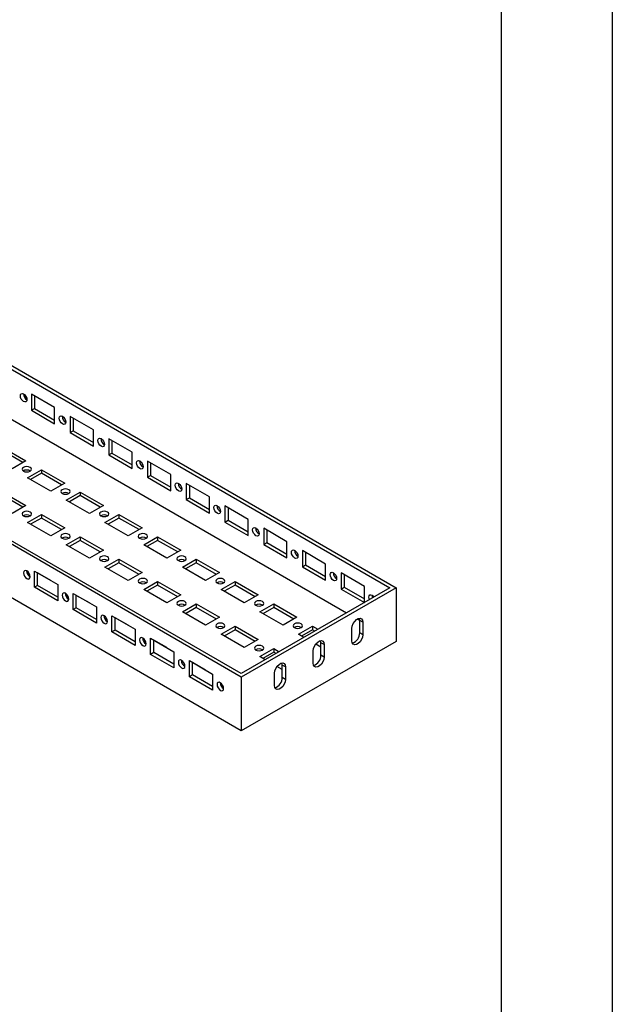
# Model space of a CAD drawing. Header units: millimetres. Extents: x 0 to 1676, y 0 to 1295.
# Tile 12 of 13: x 1473 to 1676, y 741 to 1079. Entities that reach past the tile are written whole.
import ezdxf

# ---------------------------------------------------------------- set-up
doc = ezdxf.new("R2010")
doc.units = ezdxf.units.MM
doc.header["$LTSCALE"] = 6
doc.layers.add('TEXT', color=140, linetype='Continuous', lineweight=25)

msp = doc.modelspace()

# ---------------------------------------------------------------- linework, layer by layer
at = {"color": 7, "linetype": 'Continuous'}
msp.add_line((1676.41, 1295.42), (1676.41, 0.02), dxfattribs=at)
for p, q in [((1017.95, 1221.47), (1602.37, 884.09)), ((1017.95, 1220.25), (1600.25, 884.09)), ((1017.95, 1203.1), (1585.4, 875.52)), ((1549.34, 853.48), (964.92, 1190.86)), ((1549.34, 854.7), (967.04, 1190.86)), ((1549.34, 835.1), (964.92, 1172.48)), ((1485.44, 945.78), (1477.48, 950.37)), ((1477.48, 950.37), (1477.48, 944.86)), ((1478.54, 949.76), (1478.54, 945.47)), ((1477.48, 944.86), (1478.54, 945.47)), ((1477.48, 944.86), (1485.44, 940.27)), ((1478.54, 945.47), (1485.44, 941.49)), ((1485.44, 940.27), (1485.44, 945.78)), ((1498.7, 938.13), (1490.74, 942.72)), ((1490.74, 942.72), (1490.74, 937.21)), ((1491.8, 942.11), (1491.8, 937.82)), ((1490.74, 937.21), (1491.8, 937.82)), ((1491.8, 937.82), (1498.7, 933.84)), ((1498.7, 932.62), (1498.7, 938.13)), ((1490.74, 937.21), (1498.7, 932.62)), ((1511.95, 930.47), (1504, 935.07)), ((1504, 935.07), (1504, 929.55)), ((1505.06, 934.45), (1505.06, 930.17)), ((1467.67, 932.15), (1475.63, 927.56)), ((1474.57, 926.95), (1467.67, 930.93)), ((1475.63, 927.56), (1470.85, 924.81)), ((1504, 929.55), (1505.06, 930.17)), ((1504, 929.55), (1511.95, 924.96)), ((1505.06, 930.17), (1511.95, 926.19)), ((1511.95, 924.96), (1511.95, 930.47)), ((1525.21, 922.82), (1517.26, 927.41)), ((1517.26, 927.41), (1517.26, 921.9)), ((1476.16, 921.75), (1480.93, 924.5)), ((1480.93, 924.5), (1488.88, 919.91)), ((1480.93, 924.5), (1480.93, 923.28)), ((1518.32, 926.8), (1518.32, 922.51)), ((1484.11, 917.15), (1476.16, 921.75)), ((1480.93, 923.28), (1477.22, 921.13)), ((1487.82, 919.3), (1480.93, 923.28)), ((1517.26, 921.9), (1518.32, 922.51)), ((1517.26, 921.9), (1525.21, 917.31)), ((1518.32, 922.51), (1525.21, 918.53)), ((1525.21, 917.31), (1525.21, 922.82)), ((1488.88, 919.91), (1484.11, 917.15)), ((1538.47, 915.17), (1530.52, 919.76)), ((1530.52, 919.76), (1530.52, 914.25)), ((1531.58, 919.15), (1531.58, 914.86)), ((1467.67, 916.85), (1475.63, 912.25)), ((1474.57, 911.64), (1467.67, 915.62)), ((1489.41, 914.09), (1494.19, 916.85)), ((1497.37, 909.5), (1489.41, 914.09)), ((1494.19, 915.62), (1490.48, 913.48)), ((1494.19, 916.85), (1502.14, 912.25)), ((1494.19, 916.85), (1494.19, 915.62)), ((1501.08, 911.64), (1494.19, 915.62)), ((1530.52, 914.25), (1531.58, 914.86)), ((1530.52, 914.25), (1538.47, 909.65)), ((1531.58, 914.86), (1538.47, 910.88)), ((1538.47, 909.65), (1538.47, 915.17)), ((1475.63, 912.25), (1470.85, 909.5)), ((1502.14, 912.25), (1497.37, 909.5)), ((1551.73, 907.51), (1543.77, 912.1)), ((1543.77, 912.1), (1543.77, 906.59)), ((1544.83, 911.49), (1544.83, 907.2)), ((1476.16, 906.44), (1480.93, 909.19)), ((1480.93, 907.97), (1477.22, 905.83)), ((1480.93, 909.19), (1488.88, 904.6)), ((1480.93, 909.19), (1480.93, 907.97)), ((1487.82, 903.99), (1480.93, 907.97)), ((1502.67, 906.44), (1507.45, 909.19)), ((1507.45, 907.97), (1503.73, 905.83)), ((1507.45, 909.19), (1515.4, 904.6)), ((1507.45, 909.19), (1507.45, 907.97)), ((1514.34, 903.99), (1507.45, 907.97)), ((1543.77, 906.59), (1544.83, 907.2)), ((1544.83, 907.2), (1551.73, 903.22)), ((1551.73, 902), (1551.73, 907.51)), ((1484.11, 901.85), (1476.16, 906.44)), ((1488.88, 904.6), (1484.11, 901.85)), ((1510.63, 901.85), (1502.67, 906.44)), ((1515.4, 904.6), (1510.63, 901.85)), ((1543.77, 906.59), (1551.73, 902)), ((1564.99, 899.86), (1557.03, 904.45)), ((1557.03, 904.45), (1557.03, 898.94)), ((1558.09, 903.84), (1558.09, 899.55)), ((1489.41, 898.78), (1494.19, 901.54)), ((1494.19, 900.31), (1490.48, 898.17)), ((1494.19, 901.54), (1502.14, 896.95)), ((1494.19, 901.54), (1494.19, 900.31)), ((1501.08, 896.33), (1494.19, 900.31)), ((1515.93, 898.78), (1520.7, 901.54)), ((1520.7, 900.31), (1516.99, 898.17)), ((1520.7, 901.54), (1528.66, 896.95)), ((1520.7, 901.54), (1520.7, 900.31)), ((1527.6, 896.33), (1520.7, 900.31)), ((1497.37, 894.19), (1489.41, 898.78)), ((1502.14, 896.95), (1497.37, 894.19)), ((1523.89, 894.19), (1515.93, 898.78)), ((1528.66, 896.95), (1523.89, 894.19)), ((1557.03, 898.94), (1558.09, 899.55)), ((1557.03, 898.94), (1564.99, 894.35)), ((1558.09, 899.55), (1564.99, 895.57)), ((1564.99, 894.35), (1564.99, 899.86)), ((1502.67, 891.13), (1507.45, 893.89)), ((1507.45, 893.89), (1515.4, 889.29)), ((1507.45, 893.89), (1507.45, 892.66)), ((1529.19, 891.13), (1533.96, 893.89)), ((1533.96, 893.89), (1541.92, 889.29)), ((1533.96, 893.89), (1533.96, 892.66)), ((1578.24, 892.2), (1570.29, 896.8)), ((1570.29, 896.8), (1570.29, 891.28)), ((1571.35, 896.18), (1571.35, 891.9)), ((1510.63, 886.54), (1502.67, 891.13)), ((1507.45, 892.66), (1503.73, 890.52)), ((1514.34, 888.68), (1507.45, 892.66)), ((1537.14, 886.54), (1529.19, 891.13)), ((1533.96, 892.66), (1530.25, 890.52)), ((1540.86, 888.68), (1533.96, 892.66)), ((1570.29, 891.28), (1571.35, 891.9)), ((1570.29, 891.28), (1578.24, 886.69)), ((1571.35, 891.9), (1578.24, 887.92)), ((1578.24, 886.69), (1578.24, 892.2)), ((1476.95, 887.84), (1477.02, 887.81)), ((1478.54, 889.75), (1486.5, 885.16)), ((1478.54, 884.24), (1478.54, 889.75)), ((1484.11, 886.54), (1479.6, 889.14)), ((1479.6, 884.86), (1479.6, 889.14)), ((1515.4, 889.29), (1510.63, 886.54)), ((1541.92, 889.29), (1537.14, 886.54)), ((1591.5, 884.55), (1583.55, 889.14)), ((1583.55, 889.14), (1583.55, 883.63)), ((1584.61, 888.53), (1584.61, 884.24)), ((1479.6, 884.86), (1478.54, 884.24)), ((1486.5, 879.65), (1478.54, 884.24)), ((1486.5, 880.88), (1479.6, 884.86)), ((1484.11, 886.54), (1484.11, 886.54)), ((1486.5, 885.16), (1486.5, 879.65)), ((1515.93, 883.48), (1520.7, 886.23)), ((1523.89, 878.88), (1515.93, 883.48)), ((1520.7, 885.01), (1516.99, 882.86)), ((1520.7, 886.23), (1528.66, 881.64)), ((1520.7, 886.23), (1520.7, 885.01)), ((1527.6, 881.03), (1520.7, 885.01)), ((1542.45, 883.48), (1547.22, 886.23)), ((1550.4, 878.88), (1542.45, 883.48)), ((1547.22, 885.01), (1543.51, 882.86)), ((1547.22, 886.23), (1555.18, 881.64)), ((1547.22, 886.23), (1547.22, 885.01)), ((1554.11, 881.03), (1547.22, 885.01)), ((1602.37, 884.09), (1549.34, 853.48)), ((1600.25, 884.09), (1549.34, 854.7)), ((1583.55, 883.63), (1584.61, 884.24)), ((1583.55, 883.63), (1591.5, 879.04)), ((1584.61, 884.24), (1591.5, 880.26)), ((1591.5, 879.04), (1591.5, 884.55)), ((1602.37, 884.09), (1602.37, 865.72)), ((1490.21, 880.19), (1490.27, 880.15)), ((1491.8, 882.1), (1499.76, 877.51)), ((1491.8, 876.59), (1491.8, 882.1)), ((1497.37, 878.88), (1492.86, 881.49)), ((1492.86, 877.2), (1492.86, 881.49)), ((1528.66, 881.64), (1523.89, 878.88)), ((1555.18, 881.64), (1550.4, 878.88)), ((1492.86, 877.2), (1491.8, 876.59)), ((1499.76, 873.22), (1492.86, 877.2)), ((1497.37, 878.89), (1497.37, 878.88)), ((1499.76, 877.51), (1499.76, 872)), ((1529.19, 875.82), (1533.96, 878.58)), ((1533.96, 877.35), (1530.25, 875.21)), ((1533.96, 878.58), (1541.92, 873.99)), ((1533.96, 878.58), (1533.96, 877.35)), ((1540.86, 873.37), (1533.96, 877.35)), ((1555.71, 875.82), (1560.48, 878.58)), ((1560.48, 877.35), (1556.77, 875.21)), ((1560.48, 878.58), (1568.43, 873.99)), ((1560.48, 878.58), (1560.48, 877.35)), ((1567.37, 873.37), (1560.48, 877.35)), ((1499.76, 872), (1491.8, 876.59)), ((1505.06, 874.45), (1513.01, 869.85)), ((1505.06, 868.94), (1505.06, 874.45)), ((1510.63, 871.23), (1506.12, 873.83)), ((1506.12, 869.55), (1506.12, 873.83)), ((1537.14, 871.23), (1529.19, 875.82)), ((1541.92, 873.99), (1537.14, 871.23)), ((1563.66, 871.23), (1555.71, 875.82)), ((1568.43, 873.99), (1563.66, 871.23)), ((1589.11, 873.37), (1589.91, 872.91)), ((1503.47, 872.53), (1503.53, 872.5)), ((1510.63, 871.23), (1510.63, 871.23)), ((1513.01, 869.85), (1513.01, 864.34)), ((1542.45, 868.17), (1547.22, 870.92)), ((1547.22, 870.92), (1555.18, 866.33)), ((1547.22, 870.92), (1547.22, 869.7)), ((1568.96, 868.17), (1573.74, 870.92)), ((1573.74, 870.92), (1575.59, 869.85)), ((1573.74, 870.92), (1573.74, 869.7)), ((1587.26, 865.87), (1587.26, 870.16)), ((1590.97, 872.3), (1589.91, 872.92)), ((1589.91, 868.63), (1589.91, 872.92)), ((1590.97, 872.3), (1590.97, 868.02)), ((1506.12, 869.55), (1505.06, 868.94)), ((1513.01, 864.34), (1505.06, 868.94)), ((1513.01, 865.57), (1506.12, 869.55)), ((1518.32, 866.79), (1526.27, 862.2)), ((1518.32, 861.28), (1518.32, 866.79)), ((1550.4, 863.58), (1542.45, 868.17)), ((1547.22, 869.7), (1543.51, 867.56)), ((1554.11, 865.72), (1547.22, 869.7)), ((1570.82, 867.1), (1568.96, 868.17)), ((1573.74, 869.7), (1570.02, 867.56)), ((1574.53, 869.24), (1573.74, 869.7)), ((1590.97, 868.02), (1589.91, 868.63)), ((1516.73, 864.88), (1516.79, 864.84)), ((1523.89, 863.58), (1519.38, 866.18)), ((1519.38, 861.89), (1519.38, 866.18)), ((1523.89, 863.58), (1523.89, 863.58)), ((1602.37, 865.72), (1549.34, 835.1)), ((1555.18, 866.33), (1550.4, 863.58)), ((1555.71, 860.51), (1560.48, 863.27)), ((1560.48, 863.27), (1562.33, 862.2)), ((1560.48, 863.27), (1560.48, 862.05)), ((1576.65, 863.73), (1574.84, 864.78)), ((1577.71, 864.65), (1576.65, 865.26)), ((1576.65, 860.98), (1576.65, 865.26)), ((1577.71, 864.65), (1577.71, 860.36)), ((1519.38, 861.89), (1518.32, 861.28)), ((1526.27, 856.69), (1518.32, 861.28)), ((1526.27, 857.91), (1519.38, 861.89)), ((1526.27, 862.2), (1526.27, 856.69)), ((1557.56, 859.44), (1555.71, 860.51)), ((1560.48, 862.05), (1556.77, 859.9)), ((1561.27, 861.59), (1560.48, 862.05)), ((1574, 858.22), (1574, 862.51)), ((1577.71, 860.36), (1576.65, 860.98)), ((1529.98, 857.23), (1530.05, 857.19)), ((1531.58, 859.14), (1539.53, 854.55)), ((1531.58, 853.63), (1531.58, 859.14)), ((1532.64, 854.24), (1532.64, 858.53)), ((1537.14, 855.92), (1532.64, 858.52)), ((1563.4, 856.08), (1561.58, 857.12)), ((1564.46, 857), (1563.4, 857.61)), ((1563.4, 853.32), (1563.4, 857.61)), ((1564.46, 857), (1564.46, 852.71)), ((1532.64, 854.24), (1531.58, 853.63)), ((1539.53, 849.04), (1531.58, 853.63)), ((1539.53, 850.26), (1532.64, 854.24)), ((1537.15, 855.92), (1537.14, 855.92)), ((1539.53, 854.55), (1539.53, 849.04)), ((1549.34, 853.48), (1549.34, 835.1)), ((1560.74, 850.57), (1560.74, 854.85)), ((1564.46, 852.71), (1563.4, 853.32)), ((1543.24, 849.57), (1543.31, 849.54))]:
    msp.add_line(p, q)
at = {"flags": 128}
for points in [[(1474.83, 950.45), (1475.26, 950.1), (1475.63, 949.61), (1475.87, 949.04), (1475.96, 948.5), (1475.87, 948.05), (1475.63, 947.77), (1475.26, 947.7), (1474.83, 947.85), (1474.4, 948.19), (1474.03, 948.69), (1473.79, 949.25), (1473.7, 949.8), (1473.79, 950.25), (1474.03, 950.53), (1474.4, 950.6), (1474.83, 950.45)], [(1488.09, 942.8), (1488.52, 942.45), (1488.89, 941.95), (1489.13, 941.39), (1489.22, 940.84), (1489.13, 940.39), (1488.89, 940.11), (1488.52, 940.04), (1488.09, 940.19), (1487.66, 940.54), (1487.29, 941.03), (1487.05, 941.6), (1486.96, 942.14), (1487.05, 942.59), (1487.29, 942.87), (1487.66, 942.95), (1488.09, 942.8)], [(1501.35, 935.14), (1501.78, 934.79), (1502.14, 934.3), (1502.39, 933.74), (1502.47, 933.19), (1502.39, 932.74), (1502.14, 932.46), (1501.78, 932.39), (1501.35, 932.54), (1500.92, 932.89), (1500.55, 933.38), (1500.31, 933.94), (1500.22, 934.49), (1500.31, 934.94), (1500.55, 935.22), (1500.92, 935.29), (1501.35, 935.14)], [(1514.61, 927.49), (1515.04, 927.14), (1515.4, 926.65), (1515.65, 926.08), (1515.73, 925.54), (1515.65, 925.09), (1515.4, 924.81), (1515.04, 924.73), (1514.61, 924.88), (1514.17, 925.23), (1513.81, 925.73), (1513.56, 926.29), (1513.48, 926.84), (1513.56, 927.29), (1513.81, 927.57), (1514.17, 927.64), (1514.61, 927.49)], [(1474.76, 924), (1475.28, 923.8), (1475.89, 923.73), (1476.5, 923.8), (1477.02, 924), (1477.36, 924.3), (1477.48, 924.65), (1477.36, 925.01), (1477.02, 925.3), (1476.5, 925.5), (1475.89, 925.57), (1475.28, 925.5), (1474.76, 925.3), (1474.42, 925.01), (1474.3, 924.65), (1474.42, 924.3), (1474.76, 924)], [(1488.02, 916.35), (1488.54, 916.15), (1489.15, 916.08), (1489.76, 916.15), (1490.28, 916.35), (1490.62, 916.65), (1490.74, 917), (1490.62, 917.35), (1490.28, 917.65), (1489.76, 917.85), (1489.15, 917.92), (1488.54, 917.85), (1488.02, 917.65), (1487.68, 917.35), (1487.56, 917), (1487.68, 916.65), (1488.02, 916.35)], [(1527.86, 919.83), (1528.29, 919.49), (1528.66, 918.99), (1528.9, 918.43), (1528.99, 917.88), (1528.9, 917.43), (1528.66, 917.15), (1528.29, 917.08), (1527.86, 917.23), (1527.43, 917.58), (1527.07, 918.07), (1526.82, 918.64), (1526.74, 919.18), (1526.82, 919.63), (1527.07, 919.91), (1527.43, 919.98), (1527.86, 919.83)], [(1541.12, 912.18), (1541.55, 911.83), (1541.92, 911.34), (1542.16, 910.78), (1542.25, 910.23), (1542.16, 909.78), (1541.92, 909.5), (1541.55, 909.43), (1541.12, 909.58), (1540.69, 909.93), (1540.32, 910.42), (1540.08, 910.98), (1539.99, 911.53), (1540.08, 911.98), (1540.32, 912.26), (1540.69, 912.33), (1541.12, 912.18)], [(1474.76, 908.7), (1475.28, 908.5), (1475.89, 908.43), (1476.5, 908.5), (1477.02, 908.7), (1477.36, 908.99), (1477.48, 909.35), (1477.36, 909.7), (1477.02, 910), (1476.5, 910.2), (1475.89, 910.27), (1475.28, 910.2), (1474.76, 910), (1474.42, 909.7), (1474.3, 909.35), (1474.42, 908.99), (1474.76, 908.7)], [(1501.28, 908.7), (1501.8, 908.5), (1502.41, 908.43), (1503.02, 908.5), (1503.53, 908.7), (1503.88, 908.99), (1504, 909.35), (1503.88, 909.7), (1503.53, 910), (1503.02, 910.2), (1502.41, 910.27), (1501.8, 910.2), (1501.28, 910), (1500.94, 909.7), (1500.81, 909.35), (1500.94, 908.99), (1501.28, 908.7)], [(1554.38, 904.53), (1554.81, 904.18), (1555.18, 903.68), (1555.42, 903.12), (1555.51, 902.57), (1555.42, 902.13), (1555.18, 901.84), (1554.81, 901.77), (1554.38, 901.92), (1553.95, 902.27), (1553.58, 902.76), (1553.34, 903.33), (1553.25, 903.88), (1553.34, 904.32), (1553.58, 904.61), (1553.95, 904.68), (1554.38, 904.53)], [(1488.02, 901.04), (1488.54, 900.84), (1489.15, 900.77), (1489.76, 900.84), (1490.28, 901.04), (1490.62, 901.34), (1490.74, 901.69), (1490.62, 902.04), (1490.28, 902.34), (1489.76, 902.54), (1489.15, 902.61), (1488.54, 902.54), (1488.02, 902.34), (1487.68, 902.04), (1487.56, 901.69), (1487.68, 901.34), (1488.02, 901.04)], [(1514.54, 901.04), (1515.06, 900.84), (1515.67, 900.77), (1516.28, 900.84), (1516.79, 901.04), (1517.14, 901.34), (1517.26, 901.69), (1517.14, 902.04), (1516.79, 902.34), (1516.28, 902.54), (1515.67, 902.61), (1515.06, 902.54), (1514.54, 902.34), (1514.19, 902.04), (1514.07, 901.69), (1514.19, 901.34), (1514.54, 901.04)], [(1567.64, 896.87), (1568.07, 896.52), (1568.44, 896.03), (1568.68, 895.47), (1568.77, 894.92), (1568.68, 894.47), (1568.44, 894.19), (1568.07, 894.12), (1567.64, 894.27), (1567.21, 894.62), (1566.84, 895.11), (1566.6, 895.67), (1566.51, 896.22), (1566.6, 896.67), (1566.84, 896.95), (1567.21, 897.02), (1567.64, 896.87)], [(1501.28, 893.39), (1501.8, 893.19), (1502.41, 893.12), (1503.02, 893.19), (1503.53, 893.39), (1503.88, 893.69), (1504, 894.04), (1503.88, 894.39), (1503.53, 894.69), (1503.02, 894.89), (1502.41, 894.96), (1501.8, 894.89), (1501.28, 894.69), (1500.94, 894.39), (1500.81, 894.04), (1500.94, 893.69), (1501.28, 893.39)], [(1527.8, 893.39), (1528.31, 893.19), (1528.92, 893.12), (1529.53, 893.19), (1530.05, 893.39), (1530.4, 893.69), (1530.52, 894.04), (1530.4, 894.39), (1530.05, 894.69), (1529.53, 894.89), (1528.92, 894.96), (1528.31, 894.89), (1527.8, 894.69), (1527.45, 894.39), (1527.33, 894.04), (1527.45, 893.69), (1527.8, 893.39)], [(1475.89, 887.23), (1476.32, 887.08), (1476.69, 887.15), (1476.93, 887.43), (1477.02, 887.88), (1476.93, 888.43), (1476.69, 888.99), (1476.32, 889.48), (1475.89, 889.83), (1475.46, 889.98), (1475.09, 889.91), (1474.85, 889.63), (1474.76, 889.18), (1474.85, 888.63), (1475.09, 888.07), (1475.46, 887.58), (1475.89, 887.23)], [(1514.54, 885.73), (1515.06, 885.53), (1515.67, 885.46), (1516.28, 885.53), (1516.79, 885.73), (1517.14, 886.03), (1517.26, 886.38), (1517.14, 886.74), (1516.79, 887.04), (1516.28, 887.23), (1515.67, 887.3), (1515.06, 887.23), (1514.54, 887.04), (1514.19, 886.74), (1514.07, 886.38), (1514.19, 886.03), (1514.54, 885.73)], [(1541.06, 885.73), (1541.57, 885.53), (1542.18, 885.46), (1542.79, 885.53), (1543.31, 885.73), (1543.65, 886.03), (1543.78, 886.38), (1543.65, 886.74), (1543.31, 887.04), (1542.79, 887.23), (1542.18, 887.3), (1541.57, 887.23), (1541.06, 887.04), (1540.71, 886.74), (1540.59, 886.38), (1540.71, 886.03), (1541.06, 885.73)], [(1580.9, 889.22), (1581.33, 888.87), (1581.69, 888.38), (1581.94, 887.81), (1582.02, 887.27), (1581.94, 886.82), (1581.69, 886.54), (1581.33, 886.47), (1580.9, 886.62), (1580.47, 886.96), (1580.1, 887.46), (1579.86, 888.02), (1579.77, 888.57), (1579.86, 889.02), (1580.1, 889.3), (1580.47, 889.37), (1580.9, 889.22)], [(1489.15, 879.57), (1489.58, 879.42), (1489.95, 879.5), (1490.19, 879.78), (1490.28, 880.23), (1490.19, 880.77), (1489.95, 881.34), (1489.58, 881.83), (1489.15, 882.18), (1488.72, 882.33), (1488.35, 882.26), (1488.11, 881.97), (1488.02, 881.53), (1488.11, 880.98), (1488.35, 880.42), (1488.72, 879.92), (1489.15, 879.57)], [(1593.24, 880.04), (1593.11, 880.37), (1593.03, 880.91), (1593.11, 881.36), (1593.36, 881.64), (1593.72, 881.71), (1594.15, 881.56)], [(1594.15, 881.56), (1594.59, 881.22), (1594.81, 880.95)], [(1527.8, 878.08), (1528.31, 877.88), (1528.92, 877.81), (1529.53, 877.88), (1530.05, 878.08), (1530.4, 878.38), (1530.52, 878.73), (1530.4, 879.08), (1530.05, 879.38), (1529.53, 879.58), (1528.92, 879.65), (1528.31, 879.58), (1527.8, 879.38), (1527.45, 879.08), (1527.33, 878.73), (1527.45, 878.38), (1527.8, 878.08)], [(1554.31, 878.08), (1554.83, 877.88), (1555.44, 877.81), (1556.05, 877.88), (1556.57, 878.08), (1556.91, 878.38), (1557.03, 878.73), (1556.91, 879.08), (1556.57, 879.38), (1556.05, 879.58), (1555.44, 879.65), (1554.83, 879.58), (1554.31, 879.38), (1553.97, 879.08), (1553.85, 878.73), (1553.97, 878.38), (1554.31, 878.08)], [(1502.41, 871.92), (1502.84, 871.77), (1503.2, 871.84), (1503.45, 872.12), (1503.53, 872.57), (1503.45, 873.12), (1503.2, 873.68), (1502.84, 874.18), (1502.41, 874.52), (1501.98, 874.67), (1501.61, 874.6), (1501.37, 874.32), (1501.28, 873.87), (1501.37, 873.32), (1501.61, 872.76), (1501.98, 872.27), (1502.41, 871.92)], [(1587.26, 870.16), (1587.37, 870.96), (1587.69, 871.79), (1588.19, 872.55), (1588.79, 873.16), (1589.44, 873.53), (1590.04, 873.62), (1590.54, 873.43), (1590.86, 872.97), (1590.97, 872.3)], [(1589.91, 872.92), (1589.8, 873.58), (1589.79, 873.62)], [(1541.06, 870.43), (1541.57, 870.23), (1542.18, 870.16), (1542.79, 870.23), (1543.31, 870.43), (1543.65, 870.73), (1543.78, 871.08), (1543.65, 871.43), (1543.31, 871.73), (1542.79, 871.93), (1542.18, 872), (1541.57, 871.93), (1541.06, 871.73), (1540.71, 871.43), (1540.59, 871.08), (1540.71, 870.73), (1541.06, 870.43)], [(1567.57, 870.43), (1568.09, 870.23), (1568.7, 870.16), (1569.31, 870.23), (1569.83, 870.43), (1570.17, 870.73), (1570.29, 871.08), (1570.17, 871.43), (1569.83, 871.73), (1569.31, 871.93), (1568.7, 872), (1568.09, 871.93), (1567.57, 871.73), (1567.23, 871.43), (1567.11, 871.08), (1567.23, 870.73), (1567.57, 870.43)], [(1515.67, 864.27), (1516.1, 864.12), (1516.46, 864.19), (1516.71, 864.47), (1516.79, 864.92), (1516.71, 865.46), (1516.46, 866.03), (1516.1, 866.52), (1515.67, 866.87), (1515.23, 867.02), (1514.87, 866.95), (1514.62, 866.67), (1514.54, 866.22), (1514.62, 865.67), (1514.87, 865.11), (1515.23, 864.61), (1515.67, 864.27)], [(1590.97, 868.02), (1590.86, 867.22), (1590.54, 866.39), (1590.04, 865.62), (1589.44, 865.02), (1588.79, 864.65), (1588.19, 864.55), (1587.69, 864.75), (1587.37, 865.21), (1587.26, 865.87)], [(1554.31, 862.77), (1554.83, 862.57), (1555.44, 862.5), (1556.05, 862.57), (1556.57, 862.77), (1556.91, 863.07), (1557.03, 863.42), (1556.91, 863.78), (1556.57, 864.07), (1556.05, 864.27), (1555.44, 864.34), (1554.83, 864.27), (1554.31, 864.07), (1553.97, 863.78), (1553.85, 863.42), (1553.97, 863.07), (1554.31, 862.77)], [(1574, 862.51), (1574.11, 863.3), (1574.44, 864.14), (1574.93, 864.9), (1575.54, 865.5), (1576.18, 865.88), (1576.79, 865.97), (1577.28, 865.78), (1577.6, 865.32), (1577.71, 864.65)], [(1576.65, 865.26), (1576.54, 865.93), (1576.53, 865.96)], [(1577.71, 860.36), (1577.6, 859.57), (1577.28, 858.73), (1576.79, 857.97), (1576.18, 857.37), (1575.54, 856.99), (1574.93, 856.9), (1574.44, 857.09), (1574.11, 857.55), (1574, 858.22)], [(1528.92, 856.61), (1529.36, 856.46), (1529.72, 856.53), (1529.97, 856.82), (1530.05, 857.26), (1529.97, 857.81), (1529.72, 858.37), (1529.36, 858.87), (1528.92, 859.22), (1528.49, 859.37), (1528.13, 859.29), (1527.88, 859.01), (1527.8, 858.56), (1527.88, 858.02), (1528.13, 857.45), (1528.49, 856.96), (1528.92, 856.61)], [(1560.74, 854.85), (1560.86, 855.65), (1561.18, 856.48), (1561.67, 857.24), (1562.28, 857.85), (1562.92, 858.22), (1563.53, 858.32), (1564.02, 858.12), (1564.34, 857.66), (1564.46, 857)], [(1563.4, 857.61), (1563.28, 858.28), (1563.27, 858.31)], [(1542.18, 848.96), (1542.61, 848.81), (1542.98, 848.88), (1543.22, 849.16), (1543.31, 849.61), (1543.22, 850.16), (1542.98, 850.72), (1542.61, 851.21), (1542.18, 851.56), (1541.75, 851.71), (1541.39, 851.64), (1541.14, 851.36), (1541.06, 850.91), (1541.14, 850.36), (1541.39, 849.8), (1541.75, 849.31), (1542.18, 848.96)], [(1564.46, 852.71), (1564.34, 851.91), (1564.02, 851.08), (1563.53, 850.32), (1562.92, 849.71), (1562.28, 849.34), (1561.67, 849.25), (1561.18, 849.44), (1560.86, 849.9), (1560.74, 850.57)]]:
    msp.add_lwpolyline(points, dxfattribs=at)
for centre, radius, start, end in [((1477.06, 950.44), 2.3, 178.8063, 241.1883), ((1490.32, 942.78), 2.3, 178.8063, 241.1883), ((1503.58, 935.13), 2.3, 178.8063, 241.1883), ((1516.84, 927.47), 2.3, 178.8063, 241.1883), ((1475.89, 922.08), 2.3, 58.8222, 121.1778), ((1530.1, 919.82), 2.3, 178.8063, 241.1883), ((1489.15, 914.42), 2.3, 58.8222, 121.1778), ((1543.35, 912.17), 2.3, 178.8063, 241.1883), ((1475.89, 906.77), 2.3, 58.8222, 121.1778), ((1502.41, 906.77), 2.3, 58.8222, 121.1778), ((1556.61, 904.51), 2.3, 178.8063, 241.1883), ((1489.15, 899.11), 2.3, 58.8222, 121.1778), ((1515.67, 899.11), 2.3, 58.8222, 121.1778), ((1569.87, 896.86), 2.3, 178.8063, 241.1883), ((1502.41, 891.46), 2.3, 58.8222, 121.1778), ((1528.92, 891.46), 2.3, 58.8222, 121.1778), ((1478.2, 889.86), 2.37, 179.7761, 238.3256), ((1583.13, 889.21), 2.3, 178.8063, 241.1883), ((1515.67, 883.81), 2.3, 58.8222, 121.1778), ((1542.18, 883.81), 2.3, 58.8222, 121.1778), ((1491.45, 882.2), 2.37, 179.7761, 238.3256), ((1596.12, 881.55), 2.03, 178.4991, 206.0718), ((1528.92, 876.15), 2.3, 58.8222, 121.1778), ((1555.44, 876.15), 2.3, 58.8222, 121.1778), ((1504.71, 874.55), 2.37, 179.7761, 238.3256), ((1542.18, 868.5), 2.3, 58.8222, 121.1778), ((1568.7, 868.5), 2.3, 58.8222, 121.1778), ((1517.97, 866.9), 2.37, 179.7761, 238.3256), ((1586.36, 868.57), 3.55, 286.7764, 0.9099), ((1555.44, 860.85), 2.3, 58.8222, 121.1778), ((1573.1, 860.92), 3.55, 286.7764, 0.9099), ((1531.23, 859.24), 2.37, 179.7761, 238.3256), ((1559.84, 853.27), 3.55, 286.7764, 0.9099), ((1544.49, 851.59), 2.37, 179.7761, 238.3256)]:
    msp.add_arc(centre, radius, start, end)
at = {"layer": 'TEXT'}
msp.add_line((1638.3, 1257.3), (1638.3, 38.1), dxfattribs=at)

doc.saveas('drawing.dxf')
